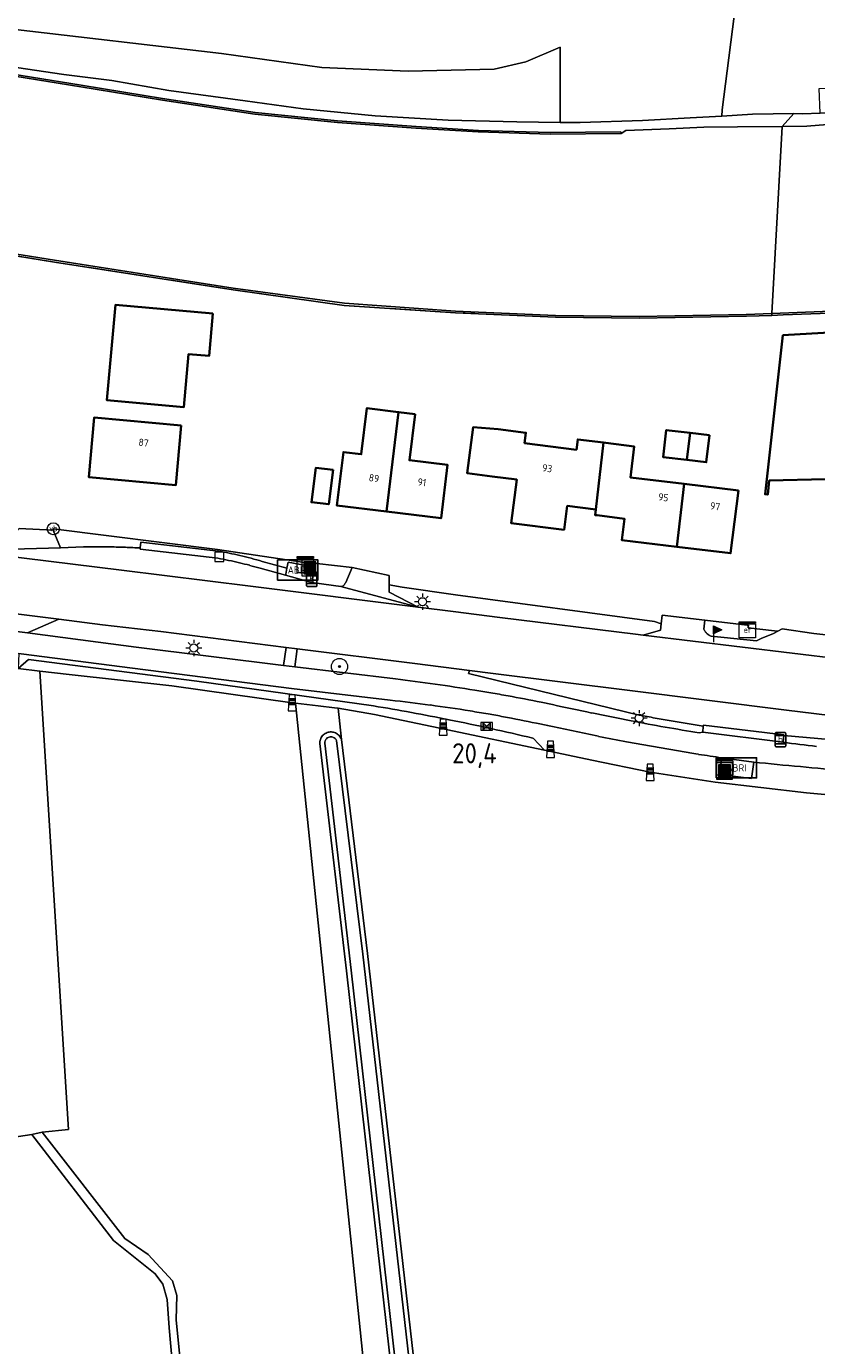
# Model space of a CAD drawing. Header units: metres. Extents: x 125158 to 132124, y 450612 to 454469.
# Tile 44 of 173: x 126099 to 126197, y 451479 to 451642. Entities that reach past the tile are written whole.
import ezdxf
from ezdxf.enums import TextEntityAlignment as Align

# ---------------------------------------------------------------- set-up
doc = ezdxf.new("R2010")
doc.units = ezdxf.units.M
doc.linetypes.add('IE-TERREINAFSCHEIDING', pattern=[10, 8, -2])
doc.layers.get('0').update_dxf_attribs({"color": 8})
for name, color, linetype, lineweight in [('B-XX-GR-BOOM-S', 8, 'Continuous', 25), ('B-XX-IE-MEUBILAIR_WEGMEUBILAIR-S', 8, 'Continuous', 25), ('B-XX-IE-TERREINAFSCHEIDING-G', 8, 'IE-TERREINAFSCHEIDING', 18), ('B-XX-IE-TERREINAFSCHEIDING-GV', 8, 'Continuous', 18), ('B-XX-KL-ET_LS_OV_LICHTMAST-S', 8, 'Continuous', 25), ('B-XX-KL-ET_LS_SR_KAST-S', 8, 'Continuous', 25), ('B-XX-OG-BEBOUWING-GV', 8, 'Continuous', 35), ('B-XX-OG-BEBOUWING-T18', 8, 'Continuous', 18), ('B-XX-OG-TERREIN_CULTUURSCHEIDING-GV', 8, 'Continuous', 18), ('B-XX-OG-WATER-GV', 8, 'Continuous', 18), ('B-XX-OG-WATER_SLOOT-GV', 8, 'Continuous', 18), ('B-XX-OG-WEG-GV', 8, 'Continuous', 18), ('B-XX-RI-GWA_KOLK-S', 8, 'Continuous', 25), ('B-XX-VW-HALTEPAAL-S', 8, 'Continuous', 25), ('B-XX-VW-HECTOMETRERING-S', 8, 'Continuous', 25), ('B-XX-VW-VERKEERSTEKEN_DRAAGCONSTRUCTIE-S', 8, 'Continuous', 25)]:
    doc.layers.add(name, color=color, linetype=linetype, lineweight=lineweight)
doc.layers.add('TOPOT30', color=1, linetype='Continuous')
doc.styles.add('ISO', font='iso', dxfattribs={"height": 5})
doc.styles.add('NLCS-ISO', font='NLCS-ISO.ttf')
doc.styles.add('NLCS-ISO-M-T18', font='NLCS-ISO.ttf', dxfattribs={"height": 1.8})

# ---------------------------------------------------------------- blocks, each defined once
blk = doc.blocks.new('SIE-WEG_AFVALBAK-SO')
at = {"linetype": 'ByBlock', "lineweight": 18}
h = blk.add_hatch(color=0, dxfattribs=at)
h.dxf.hatch_style = 1
h.paths.add_polyline_path([(-1.5, -1.5), (1.5, -1.5), (1.5, 1.5), (-1.5, 1.5)])
at = {"color": 0, "linetype": 'ByBlock', "lineweight": 18}
for points in [[(-2, -2), (2, -2), (2, 2), (-2, 2)], [(-1.5, -1.5), (1.5, -1.5), (1.5, 1.5), (-1.5, 1.5)]]:
    blk.add_lwpolyline(points, close=True, dxfattribs=at)
blk = doc.blocks.new('SRI-KOLK-SO')
at = {"color": 0, "linetype": 'ByBlock', "lineweight": 18}
blk.add_lwpolyline([(-1.125, -1.125), (1.125, -1.125), (1.125, 1.125), (-1.125, 1.125)], close=True, dxfattribs=at)
blk = doc.blocks.new('SIE-WEG_ABRI-SO')
blk.add_lwpolyline([(-5, -2.5), (5, -2.5), (5, 2.5), (-5, 2.5)], close=True)
at = {"style": 'NLCS-ISO'}
blk.add_text('ABRI', height=1.8, dxfattribs=at).set_placement((0, 0), align=Align.MIDDLE_CENTER)
blk = doc.blocks.new('SKL-ET_OV_LICHTMAST-SO')
at = {"color": 0, "linetype": 'ByBlock', "lineweight": 18}
for points in [[(-1.25, 0), (-2, 0)], [(-1.41, 1.41), (-0.88, 0.88)], [(0, 2), (0, 1.25)], [(0.88, 0.88), (1.41, 1.41)], [(2, 0), (1.25, 0)], [(-1.41, -1.41), (-0.88, -0.88)], [(0, -1.25), (0, -2)], [(0.88, -0.88), (1.41, -1.41)]]:
    blk.add_lwpolyline(points, dxfattribs=at)
blk.add_circle((0, 0), 1, dxfattribs=at)
blk = doc.blocks.new('SVW-HALTEPAAL-SO')
for p, q in [((-1.29, 1.06), (1.29, 1.06)), ((-1.29, -1.06), (1.29, -1.06))]:
    blk.add_line(p, q)
blk.add_lwpolyline([(-1.09, -1.76), (1.09, -1.76, 0.414214), (1.29, -1.56), (1.29, 1.56, 0.414214), (1.09, 1.76), (-1.09, 1.76, 0.414214), (-1.29, 1.56), (-1.29, -1.56, 0.414214)], format="xyb", close=True)
at = {"lineweight": 18, "style": 'NLCS-ISO'}
blk.add_text('h', height=1.8, dxfattribs=at).set_placement((0.02, 0.01), align=Align.MIDDLE_CENTER)
blk = doc.blocks.new('SIE-WEG_PAAL_GRENSPAAL-SO')
at = {"linetype": 'ByBlock', "lineweight": 18}
h = blk.add_hatch(color=0, dxfattribs=at)
h.dxf.hatch_style = 1
h.paths.add_polyline_path([(0.90625, -0.5), (0.875, 0), (-0.875, 0), (-0.90625, -0.5)])
h.paths.add_polyline_path([(-0.8125, 1), (-0.84375, 0.5), (0.84375, 0.5), (0.8125, 1)])
at = {"color": 0, "linetype": 'ByBlock', "lineweight": 18}
blk.add_lwpolyline([(-1, -2), (1, -2), (0.75, 2), (-0.75, 2)], close=True, dxfattribs=at)
for points in [[(0.875, 0), (-0.875, 0)], [(0.84375, 0.5), (-0.84375, 0.5)], [(0.8125, 1), (-0.8125, 1)], [(0.90625, -0.5), (-0.90625, -0.5)]]:
    blk.add_lwpolyline(points, dxfattribs=at)
blk = doc.blocks.new('SIE-WEG_PAAL_VLAGGENMAST-SO')
at = {"linetype": 'ByBlock', "lineweight": 18}
h = blk.add_hatch(color=0, dxfattribs=at)
h.dxf.hatch_style = 1
h.paths.add_polyline_path([(0, 2), (2, 1), (0, 0)])
at = {"color": 0, "linetype": 'ByBlock', "lineweight": 18}
blk.add_lwpolyline([(0, 2), (0, -2)], dxfattribs=at)
blk.add_lwpolyline([(0, 2), (2, 1), (0, 0)], close=True, dxfattribs=at)
blk = doc.blocks.new('SIE-WEG_PAAL_HECTOMETERPAAL-SO')
at = {"color": 0, "linetype": 'ByBlock', "lineweight": 18}
blk.add_lwpolyline([(-1.44375, -0.94375), (1.44375, -0.94375), (1.44375, 0.94375), (-1.44375, 0.94375)], close=True, dxfattribs=at)
at = {"color": 0, "linetype": 'ByBlock', "lineweight": 18, "style": 'NLCS-ISO'}
blk.add_text('hm', height=1.5, dxfattribs=at).set_placement((0, 0), align=Align.MIDDLE_CENTER)
blk = doc.blocks.new('SIE-WEG_PAAL_VERKEERSBORD-SO')
at = {"color": 0, "linetype": 'ByBlock', "lineweight": 18}
blk.add_circle((0, 0), 1.5, dxfattribs=at)
at = {"color": 0, "linetype": 'ByBlock', "lineweight": 18, "style": 'NLCS-ISO'}
blk.add_text('vb', height=1.5, dxfattribs=at).set_placement((0, 0.13), align=Align.MIDDLE_CENTER)
blk = doc.blocks.new('SKL-DATA_KAST-SO')
at = {"color": 0, "linetype": 'ByBlock', "lineweight": 18}
for points in [[(-2, 2), (2, 2), (2, 1.68), (-2, 1.68)], [(-2, 1.52), (2, 1.52), (2, -2), (-2, -2)]]:
    blk.add_lwpolyline(points, close=True, dxfattribs=at)
blk = doc.blocks.new('SKL-ET_KAST_ELEKTRA-SO')
at = {"color": 0, "linetype": 'ByBlock', "lineweight": 18}
for points in [[(-2, 2), (2, 2), (2, 1.68), (-2, 1.68)], [(-2, 1.52), (2, 1.52), (2, -2), (-2, -2)]]:
    blk.add_lwpolyline(points, close=True, dxfattribs=at)
at = {"color": 0, "linetype": 'ByBlock', "lineweight": 18, "style": 'NLCS-ISO'}
blk.add_text('et', height=1.5, dxfattribs=at).set_placement((0, 0), align=Align.MIDDLE_CENTER)
blk = doc.blocks.new('SGR-BOOM_01-SO')
at = {"linetype": 'ByBlock', "lineweight": 18}
h = blk.add_hatch(color=0, dxfattribs=at)
h.dxf.hatch_style = 1
edge = h.paths.add_edge_path()
edge.add_arc((0, 0), 0.25, 0, 360)
at = {"color": 0, "linetype": 'ByBlock', "lineweight": 18}
for radius in [2, 0.25]:
    blk.add_circle((0, 0), radius, dxfattribs=at)
blk = doc.blocks.new('kilometerpaal')
at = {"color": 0}
for p, q in [((-0.44, 0.44), (0.44, -0.44)), ((-0.44, -0.44), (-0.44, 0.44)), ((0.44, 0.44), (-0.44, -0.44)), ((0.44, -0.44), (0.44, 0.44))]:
    blk.add_line(p, q, dxfattribs=at)
at = {"color": 0, "style": 'ISO'}
blk.add_attdef('KILOMETERPAAL', (0.59, 0.87), '', height=2.5, dxfattribs=at)

msp = doc.modelspace()

# ---------------------------------------------------------------- linework, layer by layer
at = {"layer": 'B-XX-IE-TERREINAFSCHEIDING-G'}
msp.add_lwpolyline([(126199.49, 451606.73), (126192.64, 451606.47), (126191.24, 451606.41), (126188.11, 451606.32), (126174.83, 451606.06), (126164.44, 451606.18), (126152.06, 451606.74), (126138.29, 451607.66), (126124.56, 451609.56), (126102.44, 451613.02), (126087.92, 451615.34)], dxfattribs=at)
at = {"layer": 'B-XX-IE-TERREINAFSCHEIDING-GV'}
for points in [[(126093.39, 451636.67), (126105.7, 451634.7), (126115.8, 451633.06), (126127.26, 451631.31), (126137.47, 451630.3), (126147.18, 451629.57), (126154.9, 451629.11), (126163.8, 451628.83), (126172.59, 451628.93), (126172.53, 451629.13), (126163.8, 451629.03), (126154.91, 451629.31), (126147.19, 451629.77), (126137.49, 451630.5), (126127.28, 451631.51), (126115.83, 451633.26), (126105.74, 451634.9), (126093.41, 451636.87)], [(126087.92, 451615.34), (126102.44, 451613.02), (126124.56, 451609.56), (126138.29, 451607.66), (126152.06, 451606.74), (126164.44, 451606.18), (126174.83, 451606.06), (126188.11, 451606.32), (126191.24, 451606.41), (126191.21, 451606.66), (126188.07, 451606.54), (126174.82, 451606.29), (126164.45, 451606.41), (126152.06, 451606.96), (126138.32, 451607.91), (126124.55, 451609.77), (126102.44, 451613.24), (126087.93, 451615.55)], [(126215.22, 451607.59), (126191.21, 451606.66), (126191.24, 451606.41), (126192.64, 451606.47), (126199.49, 451606.73)]]:
    msp.add_lwpolyline(points, dxfattribs=at)
at = {"layer": 'B-XX-OG-BEBOUWING-GV'}
for points in [[(126277.75, 451589.51), (126276.35, 451609.29), (126266.39, 451608.59), (126266.43, 451608.11), (126230.81, 451605.61), (126230.77, 451606.16), (126192.59, 451603.97), (126190.4, 451584.28), (126190.72, 451584.24), (126190.91, 451585.97), (126197.85, 451586.14), (126232, 451588.69), (126233.41, 451568.72), (126245.03, 451569.53), (126245.08, 451568.8), (126249.01, 451569.08), (126249.06, 451568.32), (126276.09, 451570.22), (126275.63, 451576.84), (126273.76, 451576.71), (126272.88, 451589.17)], [(126122.06, 451606.64), (126110, 451607.74), (126108.92, 451595.93), (126118.44, 451595.06), (126119.04, 451601.64), (126121.58, 451601.4)], [(126118.14, 451592.81), (126107.37, 451593.79), (126106.69, 451586.42), (126117.47, 451585.43)], [(126145.03, 451594.46), (126141.12, 451594.94), (126140.42, 451589.23), (126138.2, 451589.51), (126137.38, 451582.91), (126143.55, 451582.15)], [(126147.08, 451594.21), (126145.03, 451594.46), (126143.55, 451582.15), (126150.29, 451581.31), (126151.1, 451587.91), (126146.38, 451588.5)], [(126157.35, 451592.34), (126154.26, 451592.58), (126153.54, 451586.89), (126156.61, 451586.5), (126159.65, 451586.11), (126158.96, 451580.71), (126165.52, 451579.9), (126165.9, 451582.85), (126169.44, 451582.41), (126170.39, 451590.67), (126167.21, 451591.07), (126167.05, 451589.79), (126160.62, 451590.61), (126160.79, 451591.9)], [(126181.1, 451591.87), (126178.16, 451592.22), (126177.77, 451588.88), (126180.71, 451588.53)], [(126170.67, 451590.63), (126170.39, 451590.67), (126169.44, 451582.41), (126169.35, 451581.71), (126169.63, 451581.68), (126172.99, 451581.25), (126172.66, 451578.62), (126179.48, 451577.79), (126180.36, 451585.56), (126173.72, 451586.36), (126174.2, 451590.18)], [(126183.5, 451591.59), (126181.1, 451591.87), (126180.71, 451588.53), (126183.11, 451588.25)], [(126136.92, 451587.29), (126134.78, 451587.55), (126134.25, 451583.3), (126136.39, 451583.04)], [(126187.1, 451584.74), (126180.36, 451585.56), (126179.48, 451577.79), (126186.12, 451576.98)]]:
    msp.add_lwpolyline(points, close=True, dxfattribs=at)
at = {"layer": 'B-XX-OG-TERREIN_CULTUURSCHEIDING-GV'}
for points in [[(126063.12, 451646.89), (126096.92, 451641.86), (126123.12, 451638.83), (126135.52, 451637.07), (126146.21, 451636.62), (126156.87, 451636.9), (126160.79, 451637.77), (126165.03, 451639.61), (126165.01, 451630.3), (126167.51, 451630.27), (126175.2, 451630.53), (126181.13, 451630.85), (126185.04, 451631.08), (126185.1, 451631.86), (126189.07, 451663.13)], [(126189.07, 451663.13), (126185.1, 451631.86), (126185.04, 451631.08), (126188.84, 451631.3), (126193.96, 451631.38), (126195.01, 451631.37), (126197.19, 451631.42), (126197.07, 451634.51), (126225.45, 451635.55), (126259.99, 451638.47), (126277.21, 451640.67), (126296.25, 451642.8)], [(126057.76, 451642.46), (126061.13, 451642.11), (126071.01, 451640.7), (126078.15, 451639.89), (126089.33, 451638.3), (126094.34, 451637.58), (126103.61, 451636.21), (126109.54, 451635.47), (126116.58, 451634.23), (126126.03, 451632.96), (126133.24, 451631.99), (126142.13, 451631.11), (126151.18, 451630.57), (126159.68, 451630.37), (126165.01, 451630.3), (126165.03, 451639.61), (126160.79, 451637.77), (126156.87, 451636.9), (126146.21, 451636.62), (126135.52, 451637.07), (126123.12, 451638.83), (126096.92, 451641.86), (126063.12, 451646.89)], [(126199.49, 451606.73), (126192.64, 451606.47), (126191.24, 451606.41), (126188.11, 451606.32), (126174.83, 451606.06), (126164.44, 451606.18), (126152.06, 451606.74), (126138.29, 451607.66), (126124.56, 451609.56), (126102.44, 451613.02), (126087.92, 451615.34)], [(126098.07, 451580.04), (126102.28, 451579.85), (126102.3, 451580.02), (126122.62, 451577.47), (126133.98, 451575.77), (126134.93, 451575.72), (126139.28, 451575.22), (126143.86, 451574.25), (126143.87, 451573.07), (126145.46, 451572.78), (126152.07, 451571.83), (126176.72, 451568.53), (126177.53, 451568.25), (126177.66, 451569.32), (126182.95, 451568.71), (126188.19, 451568.1), (126188.33, 451568.08), (126188.31, 451567.89), (126188.29, 451567.77), (126191.55, 451567.4), (126191.98, 451567.35), (126192.52, 451567.65), (126196.44, 451567.06), (126203.85, 451566.23)], [(126144.27, 451474.72), (126138.58, 451525.33), (126135.29, 451553.43), (126135.29, 451553.56), (126135.3, 451553.7), (126135.32, 451553.83), (126135.36, 451553.96), (126135.41, 451554.08), (126135.47, 451554.2), (126135.55, 451554.32), (126135.63, 451554.42), (126135.72, 451554.52), (126135.83, 451554.6), (126135.94, 451554.68), (126136.06, 451554.74), (126136.18, 451554.8), (126136.31, 451554.84), (126136.44, 451554.86), (126136.57, 451554.88), (126136.71, 451554.88), (126136.84, 451554.87), (126136.97, 451554.84), (126137.1, 451554.8), (126137.23, 451554.75), (126137.35, 451554.69), (126137.46, 451554.62), (126137.56, 451554.53), (126137.66, 451554.44), (126137.74, 451554.33), (126137.82, 451554.22), (126137.88, 451554.1), (126137.96, 451553.93), (126137.54, 451557.81), (126137.12, 451557.88), (126135.08, 451558.11), (126132.27, 451558.43), (126140.69, 451476.91)], [(126199.62, 451546.97), (126195.5, 451547.33), (126184.21, 451548.66), (126176.17, 451549.89), (126168.97, 451551.4), (126163.1, 451552.62), (126150.94, 451555.19), (126142.05, 451557.03), (126137.54, 451557.81), (126137.96, 451553.93), (126141.2, 451527.47), (126148.34, 451464.87), (126156.05, 451385.44), (126165.29, 451297.97)], [(126121.4, 451427.98), (126116.64, 451481.16), (126116.4, 451484.66), (126115.84, 451486.56), (126114.89, 451487.83), (126109.73, 451491.96), (126099.66, 451505.05), (126096.32, 451504.58), (126076.93, 451502.09), (126058.53, 451499.2), (126060.51, 451483.17), (126060.59, 451482.54), (126059.97, 451482.46), (126057.5, 451482.12), (126057.62, 451481.25), (126058.33, 451476.04)], [(126140.69, 451243.88), (126127.98, 451376.96), (126117.52, 451482.13), (126117.59, 451485.13), (126117.03, 451486.96), (126114.02, 451490.21), (126111.16, 451492.2), (126100.92, 451505.37), (126099.66, 451505.05), (126109.73, 451491.96), (126114.89, 451487.83), (126115.84, 451486.56), (126116.4, 451484.66), (126116.64, 451481.16), (126121.4, 451427.98), (126132.27, 451318.6)]]:
    msp.add_lwpolyline(points, dxfattribs=at)
for points in [[(126190.72, 451584.24), (126190.4, 451584.28), (126192.59, 451603.97), (126230.77, 451606.16), (126230.81, 451605.61), (126266.43, 451608.11), (126266.39, 451608.59), (126276.35, 451609.29), (126277.75, 451589.51), (126272.88, 451589.17), (126273.76, 451576.71), (126275.63, 451576.84), (126276.09, 451570.22), (126249.06, 451568.32), (126249.01, 451569.08), (126245.08, 451568.8), (126245.03, 451569.53), (126233.41, 451568.72), (126232, 451588.69), (126197.85, 451586.14), (126190.91, 451585.97)], [(126108.92, 451595.93), (126110, 451607.74), (126122.06, 451606.64), (126121.58, 451601.4), (126119.04, 451601.64), (126118.44, 451595.06)], [(126106.69, 451586.42), (126107.37, 451593.79), (126118.14, 451592.81), (126117.47, 451585.43)], [(126137.38, 451582.91), (126138.2, 451589.51), (126140.42, 451589.23), (126141.12, 451594.94), (126145.03, 451594.46), (126147.08, 451594.21), (126146.38, 451588.5), (126151.1, 451587.91), (126150.29, 451581.31), (126143.55, 451582.15)], [(126153.54, 451586.89), (126154.26, 451592.58), (126157.35, 451592.34), (126160.79, 451591.9), (126160.62, 451590.61), (126167.05, 451589.79), (126167.21, 451591.07), (126170.39, 451590.67), (126170.67, 451590.63), (126174.2, 451590.18), (126173.72, 451586.36), (126180.36, 451585.56), (126187.1, 451584.74), (126186.12, 451576.98), (126179.48, 451577.79), (126172.66, 451578.62), (126172.99, 451581.25), (126169.63, 451581.68), (126169.35, 451581.71), (126169.44, 451582.41), (126165.9, 451582.85), (126165.52, 451579.9), (126158.96, 451580.71), (126159.65, 451586.11), (126156.61, 451586.5)], [(126177.77, 451588.88), (126178.16, 451592.22), (126181.1, 451591.87), (126183.5, 451591.59), (126183.11, 451588.25), (126180.71, 451588.53)], [(126134.25, 451583.3), (126134.78, 451587.55), (126136.92, 451587.29), (126136.39, 451583.04)], [(126100.64, 451562.41), (126097.95, 451562.72), (126096.63, 451562.89), (126094.01, 451563.25), (126090.11, 451563.74), (126090.67, 451523.8), (126055.16, 451525.65), (126055.51, 451518.98), (126055.56, 451517.98), (126055.58, 451517.58), (126057.36, 451503.67), (126057.58, 451501.87), (126057.59, 451501.86), (126057.99, 451500.72), (126058.53, 451499.2), (126076.93, 451502.09), (126096.32, 451504.58), (126099.66, 451505.05), (126100.92, 451505.37), (126104.17, 451505.69)], [(126104.28, 451562), (126100.64, 451562.41), (126104.17, 451505.69), (126100.92, 451505.37), (126111.16, 451492.2), (126114.02, 451490.21), (126117.03, 451486.96), (126117.59, 451485.13), (126117.52, 451482.13), (126127.98, 451376.96), (126140.69, 451243.88), (126166.29, 451247.13), (126165.61, 451257.39), (126164.05, 451273.82), (126163.56, 451282.98), (126158.76, 451331.66), (126152.7, 451389.57), (126149.63, 451421.6), (126145.7, 451462), (126144.27, 451474.72), (126140.69, 451476.91), (126132.27, 451558.43), (126131.86, 451558.47), (126116.95, 451560.57)]]:
    msp.add_lwpolyline(points, close=True, dxfattribs=at)
at = {"layer": 'B-XX-OG-WATER-GV'}
for points in [[(126087.93, 451615.55), (126102.44, 451613.24), (126124.55, 451609.77), (126138.32, 451607.91), (126152.06, 451606.96), (126164.45, 451606.41), (126174.82, 451606.29), (126188.07, 451606.54), (126191.21, 451606.66), (126192.52, 451629.8), (126186.97, 451629.75), (126182.81, 451629.7), (126178.51, 451629.51), (126173.14, 451629.28), (126172.59, 451628.93), (126163.8, 451628.83), (126154.9, 451629.11), (126147.18, 451629.57), (126137.47, 451630.3), (126127.26, 451631.31), (126115.8, 451633.06), (126105.7, 451634.7), (126093.39, 451636.67)], [(126203.27, 451630.44), (126195.56, 451629.81), (126192.52, 451629.8), (126191.21, 451606.66), (126215.22, 451607.59)], [(126164.7, 451297.9), (126155.45, 451385.38), (126147.74, 451464.8), (126140.6, 451527.4), (126137.35, 451553.81), (126137.26, 451553.98), (126137.17, 451554.08), (126137.06, 451554.16), (126136.89, 451554.24), (126136.76, 451554.27), (126136.57, 451554.28), (126136.43, 451554.25), (126136.31, 451554.2), (126136.2, 451554.13), (126136.1, 451554.04), (126136.02, 451553.94), (126135.94, 451553.77), (126135.9, 451553.63), (126135.89, 451553.5), (126139.17, 451525.4), (126146.3, 451462.07), (126150.23, 451421.66), (126153.3, 451389.63), (126159.36, 451331.72)]]:
    msp.add_lwpolyline(points, dxfattribs=at)
at = {"layer": 'B-XX-OG-WATER_SLOOT-GV'}
for points in [[(126093.41, 451636.87), (126105.74, 451634.9), (126115.83, 451633.26), (126127.28, 451631.51), (126137.49, 451630.5), (126147.19, 451629.77), (126154.91, 451629.31), (126163.8, 451629.03), (126172.53, 451629.13), (126172.59, 451628.93), (126173.14, 451629.28), (126178.51, 451629.51), (126182.81, 451629.7), (126186.97, 451629.75), (126192.52, 451629.8), (126193.96, 451631.38), (126188.84, 451631.3), (126185.04, 451631.08), (126181.13, 451630.85), (126175.2, 451630.53), (126167.51, 451630.27), (126165.01, 451630.3), (126159.68, 451630.37), (126151.18, 451630.57), (126142.13, 451631.11), (126133.24, 451631.99), (126126.03, 451632.96), (126116.58, 451634.23), (126109.54, 451635.47), (126103.61, 451636.21), (126094.34, 451637.58)], [(126148.34, 451464.87), (126141.2, 451527.47), (126137.96, 451553.93), (126137.88, 451554.1), (126137.82, 451554.22), (126137.74, 451554.33), (126137.66, 451554.44), (126137.56, 451554.53), (126137.46, 451554.62), (126137.35, 451554.69), (126137.23, 451554.75), (126137.1, 451554.8), (126136.97, 451554.84), (126136.84, 451554.87), (126136.71, 451554.88), (126136.57, 451554.88), (126136.44, 451554.86), (126136.31, 451554.84), (126136.18, 451554.8), (126136.06, 451554.74), (126135.94, 451554.68), (126135.83, 451554.6), (126135.72, 451554.52), (126135.63, 451554.42), (126135.55, 451554.32), (126135.47, 451554.2), (126135.41, 451554.08), (126135.36, 451553.96), (126135.32, 451553.83), (126135.3, 451553.7), (126135.29, 451553.56), (126135.29, 451553.43), (126138.58, 451525.33), (126144.27, 451474.72)], [(126159.36, 451331.72), (126153.3, 451389.63), (126150.23, 451421.66), (126146.3, 451462.07), (126139.17, 451525.4), (126135.89, 451553.5), (126135.9, 451553.63), (126135.94, 451553.77), (126136.02, 451553.94), (126136.1, 451554.04), (126136.2, 451554.13), (126136.31, 451554.2), (126136.43, 451554.25), (126136.57, 451554.28), (126136.76, 451554.27), (126136.89, 451554.24), (126137.06, 451554.16), (126137.17, 451554.08), (126137.26, 451553.98), (126137.35, 451553.81), (126140.6, 451527.4), (126147.74, 451464.8), (126155.45, 451385.38), (126164.7, 451297.9)]]:
    msp.add_lwpolyline(points, dxfattribs=at)
msp.add_lwpolyline([(126203.27, 451630.44), (126203.67, 451631.83), (126200.47, 451631.56), (126197.8, 451631.44), (126197.19, 451631.42), (126195.01, 451631.37), (126193.96, 451631.38), (126192.52, 451629.8), (126195.56, 451629.81)], close=True, dxfattribs=at)
at = {"layer": 'B-XX-OG-WEG-GV'}
for points in [[(126157.58, 451569.05), (126151.77, 451569.77), (126147.44, 451570.31), (126126.72, 451572.9), (126110.73, 451574.9), (126092.61, 451577.14), (126084.43, 451578.1), (126070.3, 451579.88), (126059.24, 451581.34)], [(126138.49, 451573.38), (126139.28, 451575.22), (126134.93, 451575.72), (126133.98, 451575.77), (126122.62, 451577.47), (126102.3, 451580.02), (126102.28, 451579.85), (126103.18, 451577.66), (126106.02, 451577.78)], [(126095.76, 451577.47), (126092.62, 451577.34), (126092.61, 451577.14), (126110.73, 451574.9), (126126.72, 451572.9), (126147.44, 451570.31), (126137.9, 451572.87), (126134.59, 451573.31), (126134.31, 451573.38), (126131.04, 451574.26), (126127.89, 451575.15)], [(126106.02, 451577.78), (126103.18, 451577.66), (126095.76, 451577.47)], [(126122.74, 451577.26), (126113.12, 451578.37), (126113.06, 451577.64), (126113.05, 451577.51), (126122.65, 451576.37)], [(126122.65, 451576.37), (126113.05, 451577.51), (126113.06, 451577.64)], [(126113.06, 451577.64), (126113.12, 451578.37), (126122.74, 451577.26)], [(126131.08, 451574.41), (126131.22, 451575.16), (126128.16, 451575.97)], [(126128.16, 451575.97), (126131.22, 451575.16), (126131.35, 451575.89), (126134.01, 451575.4), (126134.65, 451575.29), (126134.31, 451573.38), (126134.59, 451573.31), (126137.9, 451572.87)], [(126058.34, 451574.46), (126074.08, 451572.54), (126075.28, 451572.37), (126079.47, 451571.82), (126085.49, 451571), (126102.98, 451568.84), (126108.39, 451568.14), (126115.62, 451567.31), (126131.13, 451565.34), (126132.5, 451565.18), (126147.05, 451563.35), (126153.79, 451562.46), (126156.72, 451562.1)], [(126127.89, 451575.15), (126131.04, 451574.26), (126131.08, 451574.41)], [(126137.9, 451572.87), (126147.44, 451570.31), (126143.87, 451572.17), (126143.87, 451573.07), (126143.86, 451574.25)], [(126143.86, 451574.25), (126139.28, 451575.22), (126138.49, 451573.38)], [(126099.1, 451567.13), (126088.94, 451568.41), (126080.56, 451569.71)], [(126182.82, 451567.61), (126182.95, 451568.71), (126177.66, 451569.32), (126177.53, 451568.25), (126177.44, 451567.49), (126175.31, 451566.86), (126206.02, 451563.13), (126203.72, 451565.71), (126203.68, 451565.91), (126203.81, 451565.9), (126203.85, 451566.23), (126196.44, 451567.06), (126192.52, 451567.65), (126191.98, 451567.35), (126191.44, 451567.04), (126189.91, 451566.42), (126189.31, 451566.17), (126183.73, 451566.71)], [(126255.64, 451556.9), (126254.79, 451557), (126251.95, 451557.37), (126239.77, 451558.92), (126223.59, 451560.98), (126206.02, 451563.13), (126175.31, 451566.86), (126174.35, 451566.99), (126157.58, 451569.05)], [(126183.73, 451566.71), (126189.31, 451566.17), (126189.91, 451566.42), (126191.44, 451567.04), (126191.98, 451567.35), (126191.55, 451567.4), (126188.29, 451567.77), (126188.31, 451567.89), (126188.33, 451568.08), (126188.19, 451568.1), (126182.95, 451568.71), (126182.82, 451567.61)], [(126144.63, 451561.44), (126132.18, 451562.95), (126130.77, 451563.09), (126112.55, 451565.36), (126107.84, 451565.98), (126099.1, 451567.13)], [(126094.15, 451565.02), (126098.02, 451564.57), (126098.3, 451564.53), (126112.08, 451562.75), (126131.78, 451560.24), (126143.99, 451558.8)], [(126143.99, 451558.8), (126131.78, 451560.24), (126112.08, 451562.75), (126098.3, 451564.53), (126098.02, 451564.57), (126097.95, 451562.72), (126099.23, 451563.83), (126120.07, 451561.14), (126141.93, 451558.09)], [(126174.82, 451556.96), (126153.7, 451562.11), (126153.79, 451562.46), (126147.05, 451563.35), (126132.5, 451565.18), (126132.18, 451562.95), (126144.63, 451561.44)], [(126099.23, 451563.83), (126097.95, 451562.72), (126100.64, 451562.41), (126104.28, 451562), (126116.95, 451560.57), (126131.86, 451558.47), (126132.27, 451558.43), (126135.08, 451558.11), (126137.12, 451557.88), (126137.54, 451557.81), (126142.05, 451557.03), (126150.94, 451555.19), (126163.1, 451552.62), (126161.67, 451554.12)], [(126141.93, 451558.09), (126120.07, 451561.14), (126099.23, 451563.83)], [(126182.73, 451555.6), (126182.76, 451555.72), (126192.73, 451554.53), (126192.73, 451554.42), (126199.73, 451553.83), (126204.76, 451553.7), (126210.58, 451553.79), (126213.09, 451553.73), (126221.83, 451553.78), (126221.85, 451554.05), (126210.96, 451555.38), (126193.04, 451557.58), (126173.67, 451559.99), (126156.72, 451562.1), (126153.79, 451562.46), (126153.7, 451562.11), (126174.82, 451556.96)], [(126156.72, 451562.1), (126173.67, 451559.99), (126193.04, 451557.58), (126210.96, 451555.38), (126221.85, 451554.05)], [(126162.68, 451558.55), (126164.08, 451558.27)], [(126164.08, 451558.27), (126162.68, 451558.55)], [(126163.49, 451555.68), (126162.09, 451555.95)], [(126162.09, 451555.95), (126163.49, 451555.68)], [(126182.24, 451554.76), (126182.69, 451554.85), (126182.73, 451555.6)], [(126192.63, 451553.6), (126182.69, 451554.85), (126182.24, 451554.76)], [(126161.67, 451554.12), (126163.1, 451552.62), (126168.97, 451551.4), (126176.17, 451549.89), (126184.21, 451548.66), (126195.5, 451547.33), (126199.62, 451546.97), (126204.07, 451546.8), (126214.73, 451546.35), (126214.75, 451546.84), (126214.76, 451547.08), (126216.85, 451546.9), (126235.91, 451544.83), (126236.75, 451544.77), (126238.03, 451544.63), (126237.89, 451547.16), (126231.57, 451548.03)], [(126182.15, 451552.11), (126181.82, 451552.15), (126181.56, 451552.2), (126173.25, 451553.67)], [(126173.25, 451553.67), (126181.56, 451552.2), (126181.82, 451552.15), (126182.15, 451552.11)], [(126210.56, 451552.33), (126210.58, 451553.79), (126204.76, 451553.7), (126199.73, 451553.83), (126192.73, 451554.42), (126192.63, 451553.6)], [(126189, 451551.14), (126188.71, 451549.11), (126184.76, 451549.63), (126185.04, 451551.66)], [(126185.04, 451551.66), (126189, 451551.14)]]:
    msp.add_lwpolyline(points, dxfattribs=at)
for points in [[(126098.07, 451580.04), (126095.76, 451577.47), (126103.18, 451577.66), (126102.28, 451579.85)], [(126134.31, 451573.38), (126134.65, 451575.29), (126134.01, 451575.4), (126131.35, 451575.89), (126131.22, 451575.16), (126131.08, 451574.41), (126131.04, 451574.26)], [(126176.72, 451568.53), (126152.07, 451571.83), (126145.46, 451572.78), (126143.87, 451573.07), (126143.87, 451572.17), (126147.44, 451570.31), (126151.77, 451569.77), (126157.58, 451569.05), (126174.35, 451566.99), (126175.31, 451566.86), (126177.44, 451567.49), (126177.53, 451568.25)], [(126099.1, 451567.13), (126102.98, 451568.84), (126085.49, 451571), (126085.43, 451570.73), (126088.94, 451568.41)], [(126130.77, 451563.09), (126131.13, 451565.34), (126115.62, 451567.31), (126108.39, 451568.14), (126102.98, 451568.84), (126099.1, 451567.13), (126107.84, 451565.98), (126112.55, 451565.36)], [(126131.13, 451565.34), (126130.77, 451563.09), (126132.18, 451562.95), (126132.5, 451565.18)], [(126182.73, 451555.6), (126182.69, 451554.85), (126192.63, 451553.6), (126192.73, 451554.42), (126192.73, 451554.53), (126182.76, 451555.72)], [(126185.04, 451551.66), (126184.76, 451549.63), (126188.71, 451549.11), (126189, 451551.14)]]:
    msp.add_lwpolyline(points, close=True, dxfattribs=at)
at = {"layer": 'B-XX-OG-WEG-GV', "extrusion": (0, 0, -1)}
for centre, radius, start, end in [((-126107.69, 451461.57), 116.22, 89.1766, 90.0024), ((-126107.63, 451477.44), 100.35, 90.0355, 90.9913), ((-126107.49, 451470.02), 107.77, 90.9975, 91.9798), ((-126107.32, 451469.29), 108.5, 92.0572, 93.0324), ((-126112.31, 451520.03), 57.28, 100.3939, 101.7679), ((-126115.1, 451533.05), 44.86, 99.7974, 101.5301), ((-126112.14, 451519.38), 57.95, 101.8091, 103.1671), ((-126115.29, 451533.7), 44.18, 101.4661, 103.225), ((-126112.17, 451519.6), 57.73, 103.1821, 104.4895), ((-126114.94, 451532.14), 45.78, 103.2004, 104.9888), ((-126114.72, 451531.44), 46.52, 105.0318, 106.793), ((-126112.68, 451521.61), 55.65, 104.4966, 105.8535), ((-126137.93, 451573.34), 0.471, 248.5928, 272.5788), ((-126137.93, 451573.34), 0.467, 224.1177, 248.3401), ((-126137.22, 451573.93), 1.38, 203.6002, 221.3216), ((-126184.31, 451568.21), 1.61, 325.498, 338.0111), ((-126184.29, 451568.19), 1.58, 313.0184, 325.779), ((-126184.34, 451568.23), 1.64, 302.4756, 313.1426), ((-126184.34, 451568.26), 1.67, 291.7498, 302.2229), ((-126117.84, 451336.71), 226.32, 96.7997, 98.0551), ((-126118.41, 451339.62), 223.35, 98.0152, 99.2874), ((-126114.96, 451318.83), 244.43, 99.2978, 99.7678), ((-126134.8, 451431.21), 130.32, 99.5557, 100.5121), ((-126093.17, 451265.03), 297.1, 99.4477, 100.3625), ((-126125.84, 451385.47), 174.28, 95.9776, 97.6215), ((-126125.95, 451385.67), 174.07, 97.5957, 99.2415), ((-126117.39, 451333.14), 229.92, 100.3187, 101.3602), ((-126236.21, 451883.55), 333.19, 281.6476, 282.5033), ((-126093.43, 451266.5), 295.6, 100.3646, 101.2842), ((-126094.66, 451272.55), 289.43, 101.2792, 102.3329), ((-126133.26, 451428.91), 130.21, 99.121, 100.1064), ((-126129.8, 451406.61), 152.78, 99.9168, 100.6398), ((-126126.27, 451386.81), 172.89, 100.5764, 101.9571), ((-126236.16, 451882.7), 332.34, 280.811, 281.6689), ((-126238.5, 451894.89), 344.76, 280.103, 280.8135), ((-126216.88, 451775.71), 222.75, 280.3643, 280.882), ((-126214.97, 451766.23), 213.08, 279.7771, 280.3181), ((-126215.55, 451769.66), 216.56, 279.2452, 279.7737), ((-126094.91, 451273.05), 288.88, 102.3047, 103.3602), ((-126260.64, 451996.91), 451.8, 281.6022, 282.4182), ((-126238.69, 451896.89), 346.76, 279.3691, 280.0755), ((-126215.31, 451768.85), 215.73, 278.6879, 279.2186), ((-126196.91, 451686.6), 135.02, 280.0893, 281.5899), ((-126211.26, 451688.92), 136.6, 276.0879, 277.8387), ((-126171.41, 451472.72), 80.11, 97.7079, 99.7994), ((-126297.37, 452644.56), 1098.78, 275.05708, 275.66012)]:
    msp.add_arc(centre, radius, start, end, dxfattribs=at)
at = {"layer": 'B-XX-OG-WEG-GV'}
for centre, radius, start, end in [((126107.69, 451461.57), 116.22, 89.9976, 90.8234), ((126107.63, 451477.44), 100.35, 89.0087, 89.9645), ((126107.49, 451470.02), 107.77, 88.0202, 89.0025), ((126107.32, 451469.29), 108.5, 86.9676, 87.9428), ((126112.31, 451520.03), 57.28, 78.2321, 79.6061), ((126115.1, 451533.05), 44.86, 78.4699, 80.2026), ((126112.14, 451519.38), 57.95, 76.8329, 78.1909), ((126115.29, 451533.7), 44.18, 76.775, 78.5339), ((126112.17, 451519.6), 57.73, 75.5105, 76.8179), ((126114.94, 451532.14), 45.78, 75.0112, 76.7996), ((126114.72, 451531.44), 46.52, 73.207, 74.9682), ((126112.68, 451521.61), 55.65, 74.1465, 75.5034), ((126137.93, 451573.34), 0.471, 267.4212, 291.4072), ((126137.93, 451573.34), 0.467, 291.6599, 315.8823), ((126137.22, 451573.93), 1.38, 318.6784, 336.3998), ((126184.31, 451568.21), 1.61, 201.9889, 214.502), ((126184.29, 451568.19), 1.58, 214.221, 226.9816), ((126184.34, 451568.23), 1.64, 226.8574, 237.5244), ((126184.34, 451568.26), 1.67, 237.7771, 248.2502), ((126117.84, 451336.71), 226.32, 81.9449, 83.2003), ((126118.41, 451339.62), 223.35, 80.7126, 81.9848), ((126114.96, 451318.83), 244.43, 80.2322, 80.7022), ((126134.8, 451431.21), 130.32, 79.4879, 80.4443), ((126093.17, 451265.03), 297.1, 79.6375, 80.5523), ((126125.84, 451385.47), 174.28, 82.3785, 84.0224), ((126125.95, 451385.67), 174.07, 80.7585, 82.4043), ((126117.39, 451333.14), 229.92, 78.6398, 79.6813), ((126236.21, 451883.55), 333.19, 257.4967, 258.3524), ((126093.43, 451266.5), 295.6, 78.7158, 79.6354), ((126094.66, 451272.55), 289.43, 77.6671, 78.7208), ((126133.26, 451428.91), 130.21, 79.8936, 80.879), ((126129.8, 451406.61), 152.78, 79.3602, 80.0832), ((126126.27, 451386.81), 172.89, 78.0429, 79.4236), ((126236.16, 451882.7), 332.34, 258.3311, 259.189), ((126238.5, 451894.89), 344.76, 259.1865, 259.897), ((126216.88, 451775.71), 222.75, 259.118, 259.6357), ((126214.97, 451766.23), 213.08, 259.6819, 260.2229), ((126215.55, 451769.66), 216.56, 260.2263, 260.7548), ((126094.91, 451273.05), 288.88, 76.6398, 77.6953), ((126260.64, 451996.91), 451.8, 257.5818, 258.3978), ((126238.69, 451896.89), 346.76, 259.9245, 260.6309), ((126215.31, 451768.85), 215.73, 260.7814, 261.3121), ((126196.91, 451686.6), 135.02, 258.4101, 259.9107), ((126211.26, 451688.92), 136.6, 262.1613, 263.9121), ((126171.41, 451472.72), 80.11, 80.2006, 82.2921), ((126297.37, 452644.56), 1098.78, 264.33988, 264.94292)]:
    msp.add_arc(centre, radius, start, end, dxfattribs=at)

# ---------------------------------------------------------------- block references
at = {"layer": 'B-XX-GR-BOOM-S', "xscale": 0.5, "yscale": 0.5, "zscale": 0.5}
msp.add_blockref('SGR-BOOM_01-SO', (126137.72, 451562.97), dxfattribs=at)
at = {"layer": 'B-XX-IE-MEUBILAIR_WEGMEUBILAIR-S', "xscale": 0.5, "yscale": 0.5, "zscale": 0.5}
for name, p in [('SIE-WEG_ABRI-SO', (126132.55, 451574.91)), ('SKL-DATA_KAST-SO', (126133.5, 451575.57)), ('SIE-WEG_AFVALBAK-SO', (126134.04, 451575.18)), ('SIE-WEG_PAAL_VLAGGENMAST-SO', (126184.02, 451567)), ('SIE-WEG_PAAL_GRENSPAAL-SO', (126131.86, 451558.47)), ('SIE-WEG_PAAL_GRENSPAAL-SO', (126150.55, 451555.47)), ('SIE-WEG_PAAL_GRENSPAAL-SO', (126163.82, 451552.72)), ('SIE-WEG_ABRI-SO', (126186.84, 451550.43)), ('SKL-DATA_KAST-SO', (126185.4, 451550.53)), ('SIE-WEG_PAAL_GRENSPAAL-SO', (126176.17, 451549.89)), ('SIE-WEG_AFVALBAK-SO', (126185.37, 451550.04))]:
    msp.add_blockref(name, p, dxfattribs=at)
at = {"layer": 'B-XX-KL-ET_LS_OV_LICHTMAST-S', "xscale": 0.5, "yscale": 0.5, "zscale": 0.5}
for p in [(126147.99, 451570.99), (126119.68, 451565.26), (126174.8, 451556.59)]:
    msp.add_blockref('SKL-ET_OV_LICHTMAST-SO', p, dxfattribs=at)
at = {"layer": 'B-XX-KL-ET_LS_SR_KAST-S', "xscale": 0.5, "yscale": 0.5, "zscale": 0.5}
msp.add_blockref('SKL-ET_KAST_ELEKTRA-SO', (126188.19, 451567.51), dxfattribs=at)
at = {"layer": 'B-XX-RI-GWA_KOLK-S', "xscale": 0.5, "yscale": 0.5, "zscale": 0.5}
msp.add_blockref('SRI-KOLK-SO', (126122.84, 451576.54), dxfattribs=at)
at = {"layer": 'B-XX-VW-HALTEPAAL-S', "xscale": 0.5, "yscale": 0.5, "zscale": 0.5}
for p in [(126134.28, 451573.76), (126192.3, 451553.92)]:
    msp.add_blockref('SVW-HALTEPAAL-SO', p, dxfattribs=at)
at = {"layer": 'B-XX-VW-HECTOMETRERING-S', "xscale": 0.5, "yscale": 0.5, "zscale": 0.5}
msp.add_blockref('SIE-WEG_PAAL_HECTOMETERPAAL-SO', (126155.92, 451555.56), dxfattribs=at)
at = {"layer": 'B-XX-VW-VERKEERSTEKEN_DRAAGCONSTRUCTIE-S', "xscale": 0.5, "yscale": 0.5, "zscale": 0.5}
msp.add_blockref('SIE-WEG_PAAL_VERKEERSBORD-SO', (126102.3, 451580.02), dxfattribs=at)
at = {"layer": 'TOPOT30'}
ref = msp.add_blockref('kilometerpaal', (126155.92, 451555.56), dxfattribs=at)
ref.add_attrib('KILOMETERPAAL', '20,4', (126151.66, 451550.99), dxfattribs={"color": 0, "height": 2.5, "style": 'ISO'})

# ---------------------------------------------------------------- texts
at = {"layer": 'B-XX-OG-BEBOUWING-T18', "style": 'NLCS-ISO-M-T18'}
for s, rotation, p in [('87', 351.7, (126113.46, 451590.67)), ('93', 352.1, (126163.43, 451587.5)), ('89', 352.1, (126141.99, 451586.28)), ('91', 352.1, (126147.92, 451585.77)), ('95', 352.1, (126177.8, 451583.91)), ('97', 352.1, (126184.21, 451582.8))]:
    msp.add_text(s, height=0.9, rotation=rotation, dxfattribs=at).set_placement(p, align=Align.MIDDLE_CENTER)

doc.saveas('drawing.dxf')
